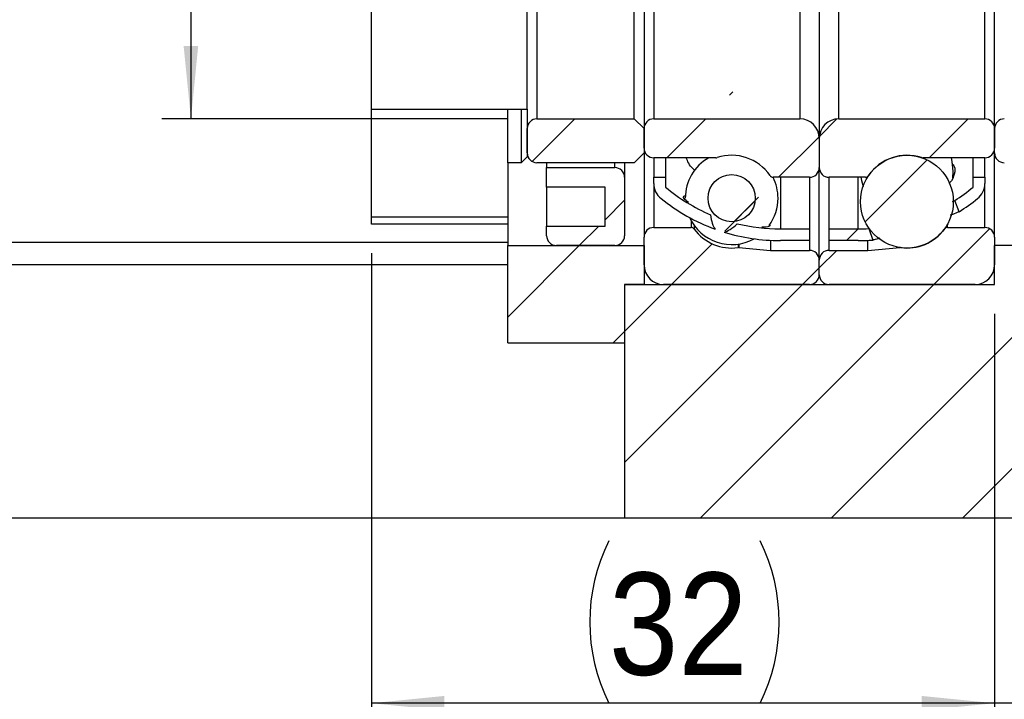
# Model space of a CAD drawing. Header units: millimetres. Extents: x 57 to 400, y 0 to 298.
# Tile 4 of 7: x 301 to 352, y 37 to 72. Entities that reach past the tile are written whole.
import ezdxf

# ---------------------------------------------------------------- set-up
doc = ezdxf.new("R2010")
doc.units = ezdxf.units.MM
doc.header["$LTSCALE"] = 1.5
doc.layers.add('FORMAT', color=7, linetype='Continuous')
doc.styles.add('SLDTEXTSTYLE1', font='GOTHIC.TTF', dxfattribs={"width": 0.913})
doc.dimstyles.new('SLDDIMSTYLE0', dxfattribs={"dimtxt": 5.25, "dimasz": 3.75, "dimexe": 0, "dimexo": 0.0625, "dimgap": 1.3125, "dimtad": 1, "dimrnd": 1e-09, "dimzin": 12, "dimdsep": 46, "dimtxsty": 'SLDTEXTSTYLE1', "dimsah": 1, "dimcen": 0.09, "dimadec": 0, "dimazin": 3, "dimtfac": 1, "dimtofl": 0, "dimtmove": 0, "dimatfit": 3, "dimfxl": 0, "dimfrac": 2, "dimtolj": 1, "dimtzin": 12, "dimarcsym": 0})
doc.dimstyles.new('SLDDIMSTYLE1', dxfattribs={"dimtxt": 5.25, "dimasz": 3.75, "dimexe": 0, "dimexo": 0.0625, "dimgap": 1.3125, "dimtad": 1, "dimrnd": 1e-09, "dimzin": 12, "dimdsep": 46, "dimtxsty": 'SLDTEXTSTYLE1', "dimsah": 1, "dimcen": 0.09, "dimadec": 0, "dimazin": 3, "dimtfac": 1, "dimtmove": 0, "dimatfit": 0, "dimfxl": 0, "dimfrac": 2, "dimtolj": 1, "dimtzin": 12, "dimarcsym": 0})
pattern_1 = [(45, (0, 0), (-3.367596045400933, 3.367596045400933), [])]

# ---------------------------------------------------------------- blocks, each defined once
blk = doc.blocks.new('_D_12')
at = {"layer": 'FORMAT', "color": 7}
for p, q in [((309.8723153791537, 81.90517241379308), (309.8723153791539, 99.02796554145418)), ((326.1370986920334, 81.90517241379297), (308.3723153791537, 81.9051724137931)), ((309.8723153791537, 81.90517241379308), (309.8723153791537, 66.90517241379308)), ((326.1370986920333, 66.90517241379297), (308.3723153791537, 66.9051724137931))]:
    blk.add_line(p, q, dxfattribs=at)
for points in [[(309.8723153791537, 81.90517241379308), (309.4973153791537, 78.15517241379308), (310.2473153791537, 78.15517241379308)], [(309.8723153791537, 66.90517241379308), (310.2473153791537, 70.65517241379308), (309.4973153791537, 70.65517241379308)]]:
    blk.add_solid(points, dxfattribs=at)
at = {"layer": 'FORMAT', "color": 7, "char_height": 5.25, "attachment_point": 1, "rotation": 90, "style": 'SLDTEXTSTYLE1'}
for s, insert in [('15', (303.0860524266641, 91.26963126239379)), ('%%c', (303.1662606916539, 83.35197516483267))]:
    blk.add_mtext(s, dxfattribs=dict(at, insert=insert))
blk = doc.blocks.new('_D_13')
at = {"layer": 'FORMAT', "color": 7}
for p, q in [((351.1370986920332, 56.9051724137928), (351.137098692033, 35.40599290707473)), ((357.1370986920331, 44.90517241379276), (357.137098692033, 35.40599290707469)), ((351.137098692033, 36.90599290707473), (342.887098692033, 36.90599290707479)), ((357.137098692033, 36.90599290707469), (351.137098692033, 36.90599290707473)), ((357.137098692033, 36.90599290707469), (363.5044326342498, 36.90599290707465))]:
    blk.add_line(p, q, dxfattribs=at)
for points in [[(351.137098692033, 36.90599290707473), (347.387098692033, 37.28099290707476), (347.387098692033, 36.53099290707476)], [(357.137098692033, 36.90599290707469), (360.887098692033, 36.53099290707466), (360.887098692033, 37.28099290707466)]]:
    blk.add_solid(points, dxfattribs=at)
at = {"layer": 'FORMAT', "color": 7, "insert": (359.6252658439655, 43.61204733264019), "char_height": 5.25, "attachment_point": 1, "style": 'SLDTEXTSTYLE1'}
blk.add_mtext('6', dxfattribs=at)
blk = doc.blocks.new('_D_14')
at = {"layer": 'FORMAT', "color": 7}
for p, q in [((319.1369986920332, 60.00517241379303), (319.136998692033, 35.4059929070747)), ((351.1370986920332, 56.9051724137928), (351.137098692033, 35.40599290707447)), ((351.137098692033, 36.90599290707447), (319.136998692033, 36.9059929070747))]:
    blk.add_line(p, q, dxfattribs=at)
for centre, start, end in [((339.6686811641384, 41.07318040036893), 153.4349488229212, 206.565051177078), ((330.758264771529, 41.07318040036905), 333.434948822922, 26.56505117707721)]:
    blk.add_arc(centre, 9.318114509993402, start, end, dxfattribs=at)
for points in [[(319.136998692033, 36.9059929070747), (322.886998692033, 36.53099290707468), (322.886998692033, 37.28099290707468)], [(351.137098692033, 36.90599290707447), (347.387098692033, 37.2809929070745), (347.387098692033, 36.5309929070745)]]:
    blk.add_solid(points, dxfattribs=at)
at = {"layer": 'FORMAT', "color": 7, "insert": (331.3343061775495, 43.6120473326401), "char_height": 5.25, "attachment_point": 1, "style": 'SLDTEXTSTYLE1'}
blk.add_mtext('32', dxfattribs=at)
blk = doc.blocks.new('_D_15')
at = {"layer": 'FORMAT', "color": 7}
for p, q in [((357.1370986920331, 44.90517241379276), (357.137098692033, 25.93240446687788)), ((260.137098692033, 29.90517241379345), (260.137098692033, 25.93240446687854)), ((357.137098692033, 27.43240446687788), (260.137098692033, 27.43240446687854))]:
    blk.add_line(p, q, dxfattribs=at)
for points in [[(260.137098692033, 27.43240446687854), (263.887098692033, 27.05740446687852), (263.887098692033, 27.80740446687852)], [(357.137098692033, 27.43240446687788), (353.387098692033, 27.80740446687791), (353.387098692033, 27.05740446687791)]]:
    blk.add_solid(points, dxfattribs=at)
at = {"layer": 'FORMAT', "color": 7, "insert": (303.0488702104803, 34.13845889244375), "char_height": 5.25, "attachment_point": 1, "style": 'SLDTEXTSTYLE1'}
blk.add_mtext('97', dxfattribs=at)

msp = doc.modelspace()

# ---------------------------------------------------------------- hatches: boundary and pattern name
at = {"linetype": 'Continuous', "lineweight": 18}
h = msp.add_hatch(dxfattribs=at)
h.set_pattern_fill('ANSI31', scale=1.5, style=0)
h.set_pattern_definition(pattern_1)
edge = h.paths.add_edge_path(flags=0)
edge.add_arc((340.1370986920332, 70.42552125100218), 9.770348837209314, 231.1625534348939, 249.9475153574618)
edge.add_ellipse((342.03024367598, 74.40517241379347), major_axis=(-5.052195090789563, -13.30561857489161), ratio=0.1633584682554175, start_angle=342.26518491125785, end_angle=354.29603128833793, ccw=False)
edge.add_arc((340.1370986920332, 70.42552125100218), 9.170348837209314, 229.9558335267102, 247.0141740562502, ccw=False)
edge.add_line((334.2370986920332, 63.40517241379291), (334.2370986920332, 63.90517241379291))
edge.add_line((334.2370986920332, 63.90517241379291), (333.6370986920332, 63.90517241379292))
edge.add_line((333.6370986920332, 63.90517241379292), (333.6370986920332, 63.59404858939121))
edge.add_arc((334.6370986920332, 63.5940485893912), 1.000000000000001, 179.9999999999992, 231.162553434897)
h = msp.add_hatch(dxfattribs=at)
h.set_pattern_fill('ANSI31', scale=1.5, style=0)
h.set_pattern_definition(pattern_1)
edge = h.paths.add_edge_path(flags=0)
edge.add_line((341.6370986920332, 61.25517241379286), (340.1370986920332, 61.25517241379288))
edge.add_arc((340.1370986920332, 70.42552125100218), 9.170348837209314, 256.064565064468, 270, ccw=False)
edge.add_ellipse((342.03024367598, 74.40517241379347), major_axis=(-5.052195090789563, -13.30561857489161), ratio=0.1633584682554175, start_angle=6.416576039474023, end_angle=18.496910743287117, ccw=False)
edge.add_arc((340.1370986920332, 70.42552125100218), 9.770348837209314, 252.8287375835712, 270.0000000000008)
edge.add_line((340.1370986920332, 60.65517241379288), (341.6370986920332, 60.65517241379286))
edge.add_line((341.6370986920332, 60.65517241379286), (341.6370986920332, 61.25517241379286))
h = msp.add_hatch(dxfattribs=at)
h.set_pattern_fill('ANSI31', scale=1.5, style=0)
h.set_pattern_definition(pattern_1)
h.paths.add_polyline_path([(319.1368986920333, 67.40527241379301), (319.1368986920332, 61.50507241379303), (326.1370986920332, 61.50507241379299), (326.1370986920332, 64.65507241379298), (326.8370401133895, 64.65507241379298), (327.1370986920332, 64.95513099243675), (327.1370986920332, 67.40527241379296)], flags=0)
h.paths.add_polyline_path([(326.1369986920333, 61.50517241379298), (319.1369986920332, 61.50517241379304), (319.1369986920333, 67.40517241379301), (327.1369986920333, 67.40517241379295), (327.1369986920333, 64.95517241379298), (326.8369986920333, 64.65517241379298), (326.1369986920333, 64.65517241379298)], flags=0)
h = msp.add_hatch(dxfattribs=at)
h.set_pattern_fill('ANSI31', scale=1.5, style=0)
h.set_pattern_definition(pattern_1)
edge = h.paths.add_edge_path(flags=0)
edge.add_line((333.1370986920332, 65.15517241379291), (333.1370986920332, 66.40517241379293))
edge.add_line((333.1370986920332, 66.40517241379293), (332.6370986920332, 66.90517241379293))
edge.add_line((332.6370986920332, 66.90517241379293), (327.6370986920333, 66.90517241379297))
edge.add_arc((327.6370986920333, 66.40517241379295), 0.5, 90, 180)
edge.add_line((327.1370986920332, 66.40517241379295), (327.1370986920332, 65.15517241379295))
edge.add_arc((327.6370986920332, 65.15517241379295), 0.5, 180, 270.0000000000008)
edge.add_line((327.6370986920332, 64.65517241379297), (332.6370986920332, 64.65517241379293))
edge.add_line((332.6370986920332, 64.65517241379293), (333.1370986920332, 65.15517241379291))
h = msp.add_hatch(dxfattribs=at)
h.set_pattern_fill('ANSI31', scale=1.5, style=0)
h.set_pattern_definition(pattern_1)
edge = h.paths.add_edge_path(flags=0)
edge.add_arc((333.6370986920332, 66.40517241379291), 0.4999999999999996, 90, 180)
edge.add_line((333.1370986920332, 66.40517241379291), (333.1370986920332, 65.40517241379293))
edge.add_arc((333.6370986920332, 65.40517241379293), 0.5, 180, 270.0000000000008)
edge.add_line((333.6370986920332, 64.90517241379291), (336.8244785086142, 64.9051724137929))
edge.add_arc((336.8244785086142, 65.10517241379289), 0.2000000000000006, 270.0000000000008, 288.349738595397)
edge.add_arc((337.6370986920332, 62.65517241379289), 2.381250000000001, 34.17644735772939, 108.34973859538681, ccw=False)
edge.add_arc((339.7725966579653, 64.10517241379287), 0.2000000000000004, 214.1764473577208, 270.0000000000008)
edge.add_line((339.7725966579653, 63.90517241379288), (341.6370986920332, 63.90517241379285))
edge.add_arc((341.6370986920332, 64.40517241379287), 0.5000000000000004, 270.0000000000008, 359.9999999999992)
edge.add_line((342.1370986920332, 64.40517241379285), (342.1370986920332, 65.90517241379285))
edge.add_arc((341.1370986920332, 65.90517241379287), 1, 0, 90.00000000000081)
edge.add_line((341.1370986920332, 66.90517241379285), (333.6370986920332, 66.90517241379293))
h = msp.add_hatch(dxfattribs=at)
h.set_pattern_fill('ANSI31', scale=1.5, style=0)
h.set_pattern_definition(pattern_1)
edge = h.paths.add_edge_path(flags=0)
edge.add_arc((350.6370986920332, 66.4051724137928), 0.4999999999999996, 359.9999999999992, 450.0000000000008)
edge.add_line((350.6370986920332, 66.9051724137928), (343.1370986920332, 66.90517241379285))
edge.add_arc((343.1370986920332, 65.90517241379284), 1, 90, 179.9999999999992)
edge.add_line((342.1370986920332, 65.90517241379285), (342.1370986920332, 64.40517241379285))
edge.add_arc((342.6370986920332, 64.40517241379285), 0.5000000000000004, 180, 270.0000000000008)
edge.add_line((342.6370986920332, 63.90517241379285), (344.5016007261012, 63.90517241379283))
edge.add_arc((344.5016007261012, 64.10517241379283), 0.2000000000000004, 270.0000000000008, 325.8235526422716)
edge.add_arc((346.6370986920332, 62.65517241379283), 2.381250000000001, 71.65026140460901, 145.8235526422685, ccw=False)
edge.add_arc((347.4497188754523, 65.10517241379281), 0.2000000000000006, 251.6502614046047, 270.0000000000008)
edge.add_line((347.4497188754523, 64.90517241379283), (350.6370986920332, 64.9051724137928))
edge.add_arc((350.6370986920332, 65.4051724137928), 0.5, 270.0000000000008, 360.0000000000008)
edge.add_line((351.1370986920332, 65.4051724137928), (351.1370986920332, 66.40517241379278))
h = msp.add_hatch(dxfattribs=at)
h.set_pattern_fill('ANSI31', scale=1.5, style=0)
h.set_pattern_definition(pattern_1)
edge = h.paths.add_edge_path(flags=0)
edge.add_line((357.1370986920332, 65.15517241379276), (357.1370986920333, 66.40517241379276))
edge.add_line((357.1370986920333, 66.40517241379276), (356.6370986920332, 66.90517241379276))
edge.add_line((356.6370986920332, 66.90517241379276), (351.6370986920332, 66.90517241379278))
edge.add_arc((351.6370986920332, 66.40517241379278), 0.5, 90, 180)
edge.add_line((351.1370986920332, 66.40517241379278), (351.1370986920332, 65.1551724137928))
edge.add_arc((351.6370986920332, 65.1551724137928), 0.5, 180, 270.0000000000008)
edge.add_line((351.6370986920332, 64.65517241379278), (356.6370986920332, 64.65517241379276))
edge.add_line((356.6370986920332, 64.65517241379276), (357.1370986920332, 65.15517241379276))
h = msp.add_hatch(dxfattribs=at)
h.set_pattern_fill('ANSI31', scale=1.5, style=0)
h.set_pattern_definition(pattern_1)
edge = h.paths.add_edge_path(flags=0)
edge.add_arc((346.6370986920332, 62.65517241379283), 2.38125, 0, 360)
h = msp.add_hatch(dxfattribs=at)
h.set_pattern_fill('ANSI31', scale=1.5, style=0)
h.set_pattern_definition(pattern_1)
edge = h.paths.add_edge_path(flags=0)
edge.add_line((331.1370986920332, 63.40517241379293), (331.1370986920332, 61.40517241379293))
edge.add_line((331.1370986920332, 61.40517241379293), (328.1370986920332, 61.40517241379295))
edge.add_line((328.1370986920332, 61.40517241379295), (328.1370986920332, 60.90517241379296))
edge.add_arc((328.6370986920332, 60.90517241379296), 0.5, 180, 270.0000000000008)
edge.add_line((328.6370986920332, 60.40517241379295), (331.6370986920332, 60.40517241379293))
edge.add_arc((331.6370986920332, 60.90517241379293), 0.5, 270.0000000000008, 360.0000000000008)
edge.add_line((332.1370986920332, 60.90517241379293), (332.1370986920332, 63.90517241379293))
edge.add_arc((331.6370986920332, 63.90517241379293), 0.5, 0, 89.99999999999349)
edge.add_line((331.6370986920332, 64.40517241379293), (328.1370986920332, 64.40517241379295))
edge.add_line((328.1370986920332, 64.40517241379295), (328.1370986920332, 63.40517241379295))
edge.add_line((328.1370986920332, 63.40517241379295), (331.1370986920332, 63.40517241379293))
h = msp.add_hatch(dxfattribs=at)
h.set_pattern_fill('ANSI31', scale=1.5, style=0)
h.set_pattern_definition(pattern_1)
edge = h.paths.add_edge_path(flags=0)
edge.add_arc((337.6370986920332, 62.83524875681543), 1.212841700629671, 0, 360)
h = msp.add_hatch(dxfattribs=at)
h.set_pattern_fill('ANSI31', scale=1.5, style=0)
h.set_pattern_definition(pattern_1)
edge = h.paths.add_edge_path(flags=0)
edge.add_arc((344.1370986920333, 70.42552125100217), 9.770348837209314, 301.9853547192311, 308.8374465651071)
edge.add_arc((349.6370986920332, 63.5940485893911), 1.000000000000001, 308.8374465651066, 360.0000000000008)
edge.add_line((350.6370986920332, 63.5940485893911), (350.6370986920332, 63.9051724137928))
edge.add_line((350.6370986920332, 63.9051724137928), (350.0370986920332, 63.9051724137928))
edge.add_line((350.0370986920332, 63.9051724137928), (350.0370986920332, 63.4051724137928))
edge.add_arc((344.1370986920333, 70.42552125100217), 9.170348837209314, 302.7481055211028, 310.0441664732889, ccw=False)
edge.add_line((349.0977682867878, 62.71273608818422), (349.3124766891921, 62.13847238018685))
h = msp.add_hatch(dxfattribs=at)
h.set_pattern_fill('ANSI31', scale=1.5, style=0)
h.set_pattern_definition(pattern_1)
edge = h.paths.add_edge_path(flags=0)
edge.add_arc((341.6370986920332, 58.90517241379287), 0.4999999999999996, 270.0000000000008, 359.9999999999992)
edge.add_line((342.1370986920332, 58.90517241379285), (342.1370986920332, 59.65517241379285))
edge.add_arc((341.6370986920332, 59.65517241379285), 0.5000000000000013, 0, 89.9999999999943)
edge.add_line((341.6370986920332, 60.15517241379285), (339.6370986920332, 60.15517241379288))
edge.add_line((339.6370986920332, 60.15517241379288), (338.0089849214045, 60.29761391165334))
edge.add_arc((337.991553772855, 60.098374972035), 0.2000000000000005, 85.0000000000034, 97.89274711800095)
edge.add_arc((337.6370986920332, 62.65517241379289), 2.38125, 216.2137304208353, 277.89274711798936, ccw=False)
edge.add_arc((335.5544977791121, 61.13017241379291), 0.2000000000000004, 36.21373042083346, 90)
edge.add_line((335.5544977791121, 61.3301724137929), (333.6370986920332, 61.33017241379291))
edge.add_arc((333.6370986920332, 60.83017241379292), 0.5000000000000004, 90, 179.9999999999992)
edge.add_line((333.1370986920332, 60.83017241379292), (333.1370986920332, 59.40517241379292))
edge.add_arc((334.1370986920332, 59.40517241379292), 1.000000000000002, 180, 269.9999999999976)
edge.add_line((334.1370986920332, 58.40517241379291), (341.6370986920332, 58.40517241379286))
h = msp.add_hatch(dxfattribs=at)
h.set_pattern_fill('ANSI31', scale=1.5, style=0)
h.set_pattern_definition(pattern_1)
edge = h.paths.add_edge_path(flags=0)
edge.add_arc((342.6370986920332, 58.90517241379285), 0.4999999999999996, 180.0000000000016, 270.0000000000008)
edge.add_line((342.6370986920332, 58.40517241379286), (350.1370986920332, 58.4051724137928))
edge.add_arc((350.1370986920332, 59.40517241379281), 1.000000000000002, 270.0000000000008, 359.9999999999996)
edge.add_line((351.1370986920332, 59.40517241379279), (351.1370986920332, 60.8301724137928))
edge.add_arc((350.6370986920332, 60.8301724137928), 0.5000000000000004, 0, 89.99999999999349)
edge.add_line((350.6370986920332, 61.33017241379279), (348.7196996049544, 61.33017241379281))
edge.add_arc((348.7196996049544, 61.13017241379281), 0.2000000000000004, 90, 143.7862695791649)
edge.add_arc((346.6370986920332, 62.65517241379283), 2.38125, 262.1072528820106, 323.7862695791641, ccw=False)
edge.add_arc((346.2826436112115, 60.09837497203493), 0.2000000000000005, 82.10725288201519, 95.00000000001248)
edge.add_line((346.265212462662, 60.29761391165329), (344.6370986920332, 60.15517241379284))
edge.add_line((344.6370986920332, 60.15517241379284), (342.6370986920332, 60.15517241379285))
edge.add_arc((342.6370986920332, 59.65517241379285), 0.5000000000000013, 90, 180)
edge.add_line((342.1370986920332, 59.65517241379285), (342.1370986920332, 58.90517241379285))
h = msp.add_hatch(dxfattribs=at)
h.set_pattern_fill('ANSI31', scale=1.5, style=0)
h.set_pattern_definition(pattern_1)
edge = h.paths.add_edge_path(flags=0)
edge.add_line((344.1370986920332, 61.25517241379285), (342.6370986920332, 61.25517241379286))
edge.add_line((342.6370986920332, 61.25517241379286), (342.6370986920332, 60.65517241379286))
edge.add_line((342.6370986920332, 60.65517241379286), (344.1370986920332, 60.65517241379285))
edge.add_arc((344.1370986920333, 70.42552125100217), 9.770348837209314, 270.0000000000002, 274.4299535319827)
edge.add_line((344.8917630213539, 60.68436125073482), (344.67249694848, 61.27081500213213))
edge.add_arc((344.1370986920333, 70.42552125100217), 9.170348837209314, 269.9999999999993, 273.3470389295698, ccw=False)
h = msp.add_hatch(dxfattribs=at)
h.set_pattern_fill('ANSI31', scale=1.5, style=0)
h.set_pattern_definition(pattern_1)
h.paths.add_polyline_path([(333.1370986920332, 58.40517241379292), (333.1370986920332, 60.40517241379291), (326.1370986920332, 60.40517241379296), (326.1370986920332, 55.40517241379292), (332.1370986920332, 55.40517241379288), (332.1370986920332, 58.40517241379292)], flags=0)
h = msp.add_hatch(dxfattribs=at)
h.set_pattern_fill('ANSI31', scale=1.5, style=0)
h.set_pattern_definition(pattern_1)
h.paths.add_polyline_path([(357.1370986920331, 46.40517241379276), (357.1370986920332, 60.40517241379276), (351.1370986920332, 60.4051724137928), (351.1370986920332, 58.4051724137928), (332.1370986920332, 58.40517241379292), (332.1370986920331, 46.40517241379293)], flags=0)

# ---------------------------------------------------------------- linework, layer by layer
at = {"color": 7, "linetype": 'Continuous', "lineweight": 25}
for p, q in [((342.1370990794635, 82.9051728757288), (342.1370990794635, 65.90517195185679)), ((327.637099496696, 81.90517224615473), (327.637099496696, 66.90517258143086)), ((332.6370984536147, 66.90517258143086), (332.6370984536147, 81.90517224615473)), ((333.1370994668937, 82.40517279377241), (333.1370994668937, 66.40517203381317)), ((333.6370986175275, 81.90517224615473), (333.6370986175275, 66.90517258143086)), ((341.1370989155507, 81.90517224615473), (341.1370989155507, 66.90517258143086)), ((343.1370983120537, 66.90517258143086), (343.1370983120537, 81.90517224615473)), ((350.6370986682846, 66.90517258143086), (350.6370986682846, 81.90517224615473)), ((351.1370986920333, 66.40517203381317), (351.1370986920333, 82.40517279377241)), ((319.136899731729, 67.40527231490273), (319.136899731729, 81.40507251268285)), ((327.137098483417, 67.40527231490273), (327.137098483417, 81.40507251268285)), ((319.136899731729, 67.40527231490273), (327.137098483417, 67.40527231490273)), ((319.136899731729, 61.50507232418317), (319.136899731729, 67.40527231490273)), ((319.1370003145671, 67.40517219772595), (327.136997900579, 67.40517219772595)), ((319.1370003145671, 61.50517197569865), (319.1370003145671, 67.40517219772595)), ((326.1369995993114, 64.65517221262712), (326.1369995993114, 67.40517219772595)), ((326.8369984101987, 67.40517219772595), (326.8369984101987, 64.65517221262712)), ((327.136997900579, 67.40517219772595), (327.136997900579, 64.95517263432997)), ((327.137098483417, 67.40527231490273), (327.137098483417, 64.95513072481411)), ((327.637099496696, 66.90517258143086), (332.6370984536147, 66.90517258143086)), ((333.1370994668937, 66.40517203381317), (332.6370984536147, 66.90517258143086)), ((333.6370986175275, 66.90517258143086), (341.1370989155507, 66.90517258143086)), ((343.1370983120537, 66.90517258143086), (350.6370986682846, 66.90517258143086)), ((327.137098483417, 65.15517229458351), (327.137098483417, 66.40517203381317)), ((333.1370994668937, 65.40517280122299), (333.1370994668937, 66.40517203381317)), ((333.1370994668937, 66.40517203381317), (333.1370994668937, 65.15517229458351)), ((351.1370986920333, 65.15517229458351), (351.1370986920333, 66.40517203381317)), ((351.1370986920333, 66.40517203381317), (351.1370986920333, 65.40517280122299)), ((342.1370990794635, 65.90517195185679), (342.1370990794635, 64.40517263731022)), ((326.8369984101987, 64.65517221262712), (327.136997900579, 64.95517263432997)), ((326.837039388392, 64.65507256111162), (327.137098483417, 64.95513072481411)), ((332.6370984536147, 64.65517221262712), (333.1370994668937, 65.15517229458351)), ((333.1370994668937, 65.15517229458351), (333.1370994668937, 60.83017265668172)), ((333.6370986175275, 64.9051727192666), (333.6370986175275, 63.90517255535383)), ((336.8244784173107, 64.9051727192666), (333.6370986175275, 64.9051727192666)), ((334.2370994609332, 64.9051727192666), (334.2370994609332, 63.90517255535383)), ((350.6370986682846, 64.9051727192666), (347.4497188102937, 64.9051727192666)), ((350.0370986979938, 63.90517255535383), (350.0370986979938, 64.9051727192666)), ((350.6370986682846, 63.90517255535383), (350.6370986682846, 64.9051727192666)), ((351.1370986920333, 60.83017265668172), (351.1370986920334, 65.15517229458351)), ((326.1369995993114, 64.65517221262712), (326.1369995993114, 61.50517197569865)), ((326.8369984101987, 64.65517221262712), (326.1369995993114, 64.65517221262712)), ((326.837039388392, 64.65507256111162), (326.1370983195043, 64.65507256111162)), ((326.1370983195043, 64.65507256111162), (326.1370983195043, 61.50507232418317)), ((332.6370984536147, 64.65517221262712), (327.637099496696, 64.65517221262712)), ((328.1370986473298, 64.65517221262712), (328.1370986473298, 64.40517263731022)), ((328.1370986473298, 63.40517247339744), (328.1370986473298, 64.40517263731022)), ((328.1370986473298, 64.40517263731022), (331.637098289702, 64.40517263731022)), ((332.1370993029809, 64.65517221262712), (332.1370993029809, 63.90517255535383)), ((342.1370990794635, 59.65517232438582), (342.1370990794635, 64.40517263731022)), ((348.9936243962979, 63.8871188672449), (349.0183486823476, 64.22937432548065)), ((332.1370993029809, 63.90517255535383), (332.1370993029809, 60.90517206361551)), ((333.6370986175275, 63.59404841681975), (333.6370986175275, 63.90517255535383)), ((333.6370986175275, 63.90517255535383), (334.2370994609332, 63.90517255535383)), ((334.2370994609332, 63.90517255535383), (334.2370994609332, 63.40517247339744)), ((341.6370989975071, 63.90517255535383), (339.7725967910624, 63.90517255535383)), ((341.6370989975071, 63.90517255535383), (341.6370989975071, 61.25517240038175)), ((342.6370982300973, 61.25517240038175), (342.6370982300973, 63.90517255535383)), ((344.5016009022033, 63.90517255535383), (342.6370982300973, 63.90517255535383)), ((350.0370986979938, 63.40517247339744), (350.0370986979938, 63.90517255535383)), ((350.0370986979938, 63.90517255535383), (350.6370986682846, 63.90517255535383)), ((350.6370986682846, 63.90517255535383), (350.6370986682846, 63.59404841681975)), ((331.1370991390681, 63.40517247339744), (328.1370986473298, 63.40517247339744)), ((328.1370986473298, 63.40517247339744), (328.1370986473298, 61.4051721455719)), ((331.1370991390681, 61.4051721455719), (331.1370991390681, 63.40517247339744)), ((349.3124766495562, 62.13847225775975), (349.0977683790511, 62.71273600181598)), ((326.1369995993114, 61.86202125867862), (319.1370003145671, 61.86202125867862)), ((326.1370983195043, 61.50507232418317), (319.136899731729, 61.50507232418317)), ((326.1369995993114, 61.50517197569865), (319.1370003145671, 61.50517197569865)), ((326.1370983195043, 61.50507232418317), (326.1370983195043, 60.40517198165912)), ((328.1370986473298, 60.90517206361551), (328.1370986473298, 61.4051721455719)), ((328.1370986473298, 61.4051721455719), (331.1370991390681, 61.4051721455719)), ((333.6370986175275, 61.3301727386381), (335.5544980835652, 61.3301727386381)), ((340.137098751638, 61.25517240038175), (341.6370989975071, 61.25517240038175)), ((341.6370989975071, 61.25517240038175), (341.6370989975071, 60.6551724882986)), ((342.6370982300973, 60.6551724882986), (342.6370982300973, 61.25517240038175)), ((342.6370982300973, 61.25517240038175), (344.1370984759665, 61.25517240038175)), ((344.6724967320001, 61.27081489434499), (344.891763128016, 60.68436106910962)), ((348.7196996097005, 61.3301727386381), (350.6370986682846, 61.3301727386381)), ((333.1370994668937, 59.40517274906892), (333.1370994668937, 60.83017265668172)), ((351.1370986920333, 60.83017265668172), (351.1370986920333, 59.40517274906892)), ((261.1370951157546, 60.58161197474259), (326.1370983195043, 60.58161197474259)), ((326.1370983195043, 55.4051730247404), (326.1370983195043, 60.40517198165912)), ((326.1370983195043, 60.40517198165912), (333.1370994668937, 60.40517198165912)), ((331.637098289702, 60.40517198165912), (328.6370977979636, 60.40517198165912)), ((333.1370994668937, 60.40517198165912), (333.1370994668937, 58.40517165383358)), ((338.0089847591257, 60.29761353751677), (339.6370986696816, 60.15517240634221)), ((339.6370986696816, 60.66797444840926), (339.6370986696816, 60.15517240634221)), ((341.6370989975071, 60.6551724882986), (340.137098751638, 60.6551724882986)), ((344.1370984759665, 60.6551724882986), (342.6370982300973, 60.6551724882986)), ((344.6370985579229, 60.15517240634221), (344.6370985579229, 60.66797444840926)), ((344.6370985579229, 60.15517240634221), (346.2652124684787, 60.29761353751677)), ((351.1370986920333, 58.40517165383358), (351.1370986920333, 60.40517198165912)), ((357.1370987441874, 60.40517198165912), (351.1370986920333, 60.40517198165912)), ((339.6370986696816, 60.15517240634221), (341.6370989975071, 60.15517240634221)), ((342.6370982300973, 60.15517240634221), (344.6370985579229, 60.15517240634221)), ((326.1370983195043, 59.40517274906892), (261.1370951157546, 59.40517274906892)), ((342.1370990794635, 58.90517266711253), (342.1370990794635, 59.65517232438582)), ((333.1370994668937, 58.40517165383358), (332.1370993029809, 58.40517165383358)), ((332.1370993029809, 58.40517165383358), (332.1370993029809, 55.4051730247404)), ((332.1370993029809, 58.40517165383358), (332.1370993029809, 46.40517154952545)), ((332.1370993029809, 58.40517165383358), (351.1370986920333, 58.40517165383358)), ((341.6370989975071, 58.40517165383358), (334.1370977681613, 58.40517165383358)), ((350.1370986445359, 58.40517165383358), (342.6370982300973, 58.40517165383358)), ((326.1370983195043, 55.4051730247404), (332.1370993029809, 55.4051730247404)), ((332.1370993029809, 46.40517154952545), (261.1370951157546, 46.40517154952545)), ((357.1370987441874, 46.40517154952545), (332.1370993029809, 46.40517154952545))]:
    msp.add_line(p, q, dxfattribs=at)
at = {"color": 8, "linetype": 'Continuous', "lineweight": 25}
for p, q in [((331.637098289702, 64.40517263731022), (331.637098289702, 64.65517221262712)), ((340.137098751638, 63.90517255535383), (340.137098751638, 61.25517240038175)), ((344.1370984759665, 61.25517240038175), (344.1370984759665, 63.90517255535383)), ((333.6370986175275, 63.59404841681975), (333.6370986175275, 61.3301727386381)), ((350.6370986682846, 61.3301727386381), (350.6370986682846, 63.59404841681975)), ((335.5544980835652, 61.68063873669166), (335.5544980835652, 61.3301727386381)), ((335.7158618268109, 61.42840864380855), (335.7158618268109, 61.24833183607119)), ((348.7196996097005, 61.3301727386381), (348.7196996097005, 61.5005619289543)), ((337.9640903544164, 60.47655692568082), (337.9640903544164, 60.29648011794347)), ((338.0089847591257, 60.48321681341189), (338.0089847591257, 60.29761353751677)), ((341.6370989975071, 60.6551724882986), (341.6370989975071, 60.15517240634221)), ((342.6370982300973, 60.15517240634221), (342.6370982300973, 60.6551724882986)), ((346.2652124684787, 60.29761353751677), (346.2652124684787, 60.30314093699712))]:
    msp.add_line(p, q, dxfattribs=at)
at = {"color": 7, "linetype": 'Continuous', "lineweight": 25, "flags": 128}
for points in [[(349.0183486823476, 64.22937432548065), (348.9663126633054, 64.72446354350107), (348.9204401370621, 64.9051727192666)], [(344.2780215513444, 63.90517255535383), (344.3078848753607, 63.73428417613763), (344.3896950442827, 63.4422735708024)]]:
    msp.add_lwpolyline(points, dxfattribs=at)
at = {"color": 7, "linetype": 'Continuous', "lineweight": 25}
for centre, radius in [((346.6370986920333, 62.6551724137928), 2.381249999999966), ((337.6370986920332, 62.83524875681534), 1.212841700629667)]:
    msp.add_circle(centre, radius, dxfattribs=at)
for centre, radius, start, end in [((327.6370986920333, 66.40517241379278), 0.5000000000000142, 90, 179.9999999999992), ((333.6370986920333, 66.4051724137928), 0.5, 90, 179.9999999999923), ((341.1370986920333, 65.9051724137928), 1, 6.106664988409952e-13, 90), ((343.1370986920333, 65.9051724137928), 1, 90, 179.9999999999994), ((350.6370986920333, 66.4051724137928), 0.5, 2.931199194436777e-11, 90), ((351.6370986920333, 66.40517241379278), 0.5000000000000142, 90, 179.9999999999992), ((333.6370986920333, 65.4051724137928), 0.5, 179.9999999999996, 270.0000000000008), ((350.6370986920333, 65.4051724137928), 0.5, 270.0000000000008, 4.071109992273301e-13), ((327.6370986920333, 65.1551724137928), 0.5, 179.9999999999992, 270.0000000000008), ((337.6370986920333, 62.83524875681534), 2.381250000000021, 119.6273233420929, 179.8277145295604), ((336.8244785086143, 65.1051724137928), 0.2000000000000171, 270.0000000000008, 288.3497385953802), ((337.6370986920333, 62.6551724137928), 2.381250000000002, 34.17644735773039, 108.3497385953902), ((346.6370986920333, 62.6551724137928), 2.381250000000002, 71.65026140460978, 145.8235526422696), ((347.4497188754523, 65.1051724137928), 0.2000000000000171, 251.6502614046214, 270.0000000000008), ((351.6370986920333, 65.1551724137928), 0.5, 179.9999999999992, 270.0000000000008), ((331.6370986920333, 63.9051724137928), 0.5, 4.071109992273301e-13, 90), ((341.6370986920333, 64.4051724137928), 0.5, 270.0000000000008, 1.831999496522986e-11), ((342.6370986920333, 64.4051724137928), 0.5, 179.9999999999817, 270.0000000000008), ((339.7725966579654, 64.1051724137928), 0.2000000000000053, 214.1764473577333, 270.0000000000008), ((337.6370986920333, 62.83524875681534), 2.381250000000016, 2.99189185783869e-13, 26.70410358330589), ((344.5016007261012, 64.1051724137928), 0.2000000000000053, 270.0000000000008, 325.8235526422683), ((334.6370986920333, 63.5940485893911), 1.000000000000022, 179.9999999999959, 231.1625534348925), ((340.1370986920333, 70.42552125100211), 9.17034883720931, 229.9558335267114, 247.0141740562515), ((344.1370986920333, 70.42552125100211), 9.170348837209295, 302.7481055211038, 310.0441664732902), ((349.6370986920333, 63.5940485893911), 1.000000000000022, 308.8374465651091, 1.445244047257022e-11), ((340.1370986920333, 70.42552125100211), 9.770348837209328, 231.1625534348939, 249.9475153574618), ((337.6370986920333, 62.83524875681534), 2.381249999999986, 324.0338664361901, 2.99189185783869e-13), ((344.1370986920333, 70.42552125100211), 9.770348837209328, 301.9853547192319, 308.8374465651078), ((337.6370986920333, 62.83524875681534), 2.381249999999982, 204.709999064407, 298.8294458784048), ((333.6370986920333, 60.8301724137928), 0.5, 90, 179.9999999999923), ((335.5544977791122, 61.13017241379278), 0.2000000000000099, 36.21373042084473, 90), ((337.6370986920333, 62.6551724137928), 2.381250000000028, 216.2137304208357, 277.8927471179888), ((340.1370986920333, 70.42552125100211), 9.170348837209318, 256.0645650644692, 270.0000000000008), ((344.1370986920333, 70.42552125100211), 9.170348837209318, 270.0000000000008, 273.347038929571), ((346.6370986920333, 62.6551724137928), 2.381250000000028, 262.1072528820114, 323.7862695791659), ((348.7196996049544, 61.13017241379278), 0.2000000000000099, 90, 143.7862695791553), ((350.6370986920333, 60.8301724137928), 0.5, 2.931199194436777e-11, 90), ((328.6370986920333, 60.90517241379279), 0.5, 179.9999999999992, 270.0000000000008), ((331.6370986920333, 60.90517241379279), 0.5, 270.0000000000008, 4.071109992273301e-13), ((340.1370986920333, 70.42552125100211), 9.770348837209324, 252.8287375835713, 270.0000000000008), ((344.1370986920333, 70.42552125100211), 9.770348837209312, 270.0000000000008, 274.4299535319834), ((337.991553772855, 60.09837497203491), 0.2000000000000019, 85.0000000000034, 97.89274711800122), ((346.2826436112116, 60.09837497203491), 0.1999999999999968, 82.1072528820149, 94.9999999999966), ((341.6370986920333, 59.6551724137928), 0.5, 359.999999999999, 90), ((342.6370986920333, 59.6551724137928), 0.5, 90, 180.0000000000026), ((334.1370986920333, 59.4051724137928), 1.000000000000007, 180.0000000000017, 270.0000000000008), ((350.1370986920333, 59.4051724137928), 1.000000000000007, 270.0000000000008, 359.9999999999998), ((341.6370986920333, 58.90517241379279), 0.5, 270.0000000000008, 1.831999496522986e-11), ((342.6370986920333, 58.90517241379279), 0.5, 179.9999999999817, 270.0000000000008)]:
    msp.add_arc(centre, radius, start, end, dxfattribs=at)
for start_param, end_param in [(5.973654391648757, 6.18363227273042), (0.1119903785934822, 0.3228319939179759)]:
    msp.add_ellipse((342.03024367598, 74.4051724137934), major_axis=(-5.052195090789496, -13.30561857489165), ratio=0.1633584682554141, start_param=start_param, end_param=end_param, dxfattribs=at)
for points, knots in [([(335.7643213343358, 64.25127810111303), (335.7491341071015, 64.26396401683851), (335.5433719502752, 64.43583748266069), (335.3781088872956, 64.67893642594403), (335.3226390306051, 64.88169298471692), (335.3162154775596, 64.9051727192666)], [0, 0, 0, 0, 0.06582490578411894, 0.8918201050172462, 0.9999999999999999, 0.9999999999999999, 0.9999999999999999, 0.9999999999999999]), ([(348.9403865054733, 64.61331298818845), (348.9898341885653, 64.56578633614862), (349.1311653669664, 64.42994584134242), (349.085518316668, 64.07871580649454), (348.970993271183, 63.7599349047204), (348.8082316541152, 63.59646986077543), (348.79849206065, 63.58668817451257)], [0, 0, 0, 0, 0.2069092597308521, 0.5913872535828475, 0.9755487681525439, 1, 1, 1, 1]), ([(335.4180369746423, 62.60589747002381), (335.3316793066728, 62.68306514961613), (335.15738875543, 62.83880809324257), (335.1453151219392, 62.95370909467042), (335.268308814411, 62.95890501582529), (335.2987103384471, 62.96018934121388)], [0, 0, 0, 0, 0.4250674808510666, 0.8578884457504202, 1, 1, 1, 1]), ([(348.9818922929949, 62.66396822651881), (349.0187394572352, 62.67941230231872), (349.0939226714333, 62.71092450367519), (349.0964696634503, 62.71212424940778), (349.0977683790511, 62.71273600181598)], [0, 0, 0, 0, 0.4900982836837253, 1, 1, 1, 1]), ([(349.3124766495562, 62.13847225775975), (349.3078547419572, 62.13655099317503), (349.2923199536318, 62.13009339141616), (349.1514961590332, 62.07058307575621), (348.9377053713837, 61.98517376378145), (348.865570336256, 61.95635585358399)], [0, 0, 0, 0, 0.2191315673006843, 0.7365276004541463, 1, 1, 1, 1]), ([(339.5896049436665, 61.44974245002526), (339.5911176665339, 61.44650094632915), (339.6161687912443, 61.39282071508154), (339.4846382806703, 61.34859897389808), (339.2581001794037, 61.34952516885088), (339.1782621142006, 61.34985158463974)], [0, 0, 0, 0, 0.03995427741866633, 0.6616542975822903, 1, 1, 1, 1]), ([(345.2462957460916, 60.77613545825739), (345.1913333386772, 60.76154184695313), (344.986571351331, 60.70717347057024), (344.9036090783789, 60.68740919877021), (344.893749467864, 60.68487218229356), (344.891763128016, 60.68436106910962)], [0, 0, 0, 0, 0.2265979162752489, 0.8441886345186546, 0.9999999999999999, 0.9999999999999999, 0.9999999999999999, 0.9999999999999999])]:
    msp.add_open_spline(points, degree=3, knots=knots, dxfattribs=at)

# ---------------------------------------------------------------- dimensions: what is measured, and where the dimension line sits
at = {"layer": 'FORMAT', "color": 7}
dim = msp.add_linear_dim(base=(309.8723153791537, 66.9051724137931), p1=(327.6370986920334, 81.90517241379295), p2=(327.6370986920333, 66.90517241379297), angle=90.0000000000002, text='%%c<>', dimstyle='SLDDIMSTYLE0', dxfattribs=at)
dim.commit()
dim.dimension.update_dxf_attribs({"geometry": '_D_12', "text_midpoint": (309.8723153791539, 91.1899703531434), "dimtype": 160})
dim = msp.add_linear_dim(base=(319.136998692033, 36.90599290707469), p1=(351.1370986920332, 58.4051724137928), p2=(319.1369986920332, 61.50517241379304), text='(<>)', dimstyle='SLDDIMSTYLE0', dxfattribs=at)
dim.commit()
dim.dimension.update_dxf_attribs({"geometry": '_D_14', "text_midpoint": (335.2134730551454, 36.90599290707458), "dimtype": 160})
for base, p2, dimstyle, picture, middle in [((351.137098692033, 36.90599290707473), (351.1370986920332, 58.4051724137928), 'SLDDIMSTYLE1', '_D_13', (361.5648492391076, 36.90599290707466)), ((260.137098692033, 27.43240446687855), (260.137098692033, 31.40517241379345), 'SLDDIMSTYLE0', '_D_15', (306.9280370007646, 27.43240446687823))]:
    dim = msp.add_linear_dim(base=base, p1=(357.1370986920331, 46.40517241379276), p2=p2, dimstyle=dimstyle, dxfattribs=at)
    dim.commit()
    dim.dimension.update_dxf_attribs({"geometry": picture, "text_midpoint": middle, "dimtype": 160})

doc.saveas('drawing.dxf')
